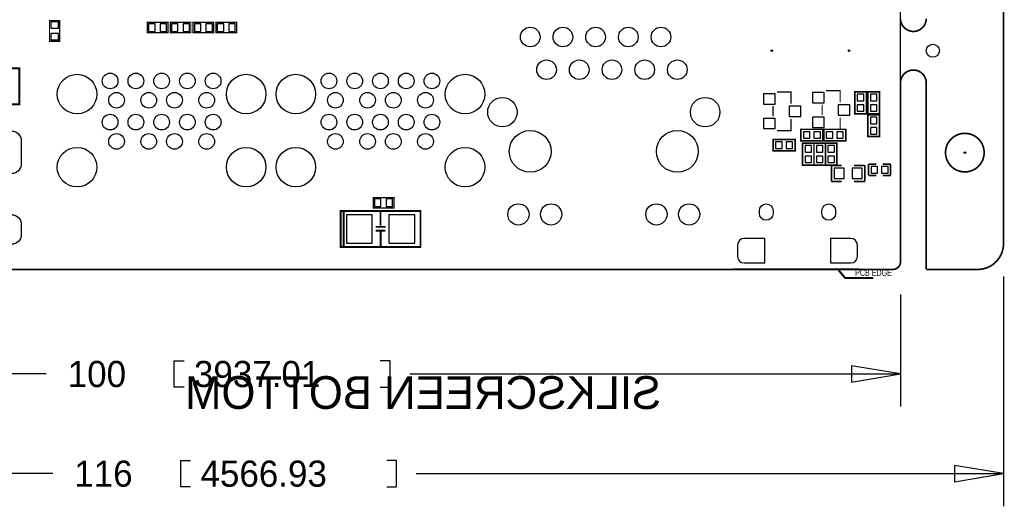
# Model space of a CAD drawing. Extents: x -181 to 108, y -18 to 160.
# Tile 10 of 18: x 32 to 108, y -18 to 19. Entities that reach past the tile are written whole.
import ezdxf

# ---------------------------------------------------------------- set-up
doc = ezdxf.new("R2010")
doc.units = 0
for name, color, linetype in [('BOARD_GEOMETRY_DIMENSION', 2, 'CONTINUOUS'), ('BOARD_GEOMETRY_OUTLINE', 3, 'CONTINUOUS'), ('PACKAGE_GEOMETRY_SILKSCREEN_B', 4, 'CONTINUOUS'), ('PIN_B', 5, 'CONTINUOUS')]:
    doc.layers.add(name, color=color, linetype=linetype)

msp = doc.modelspace()

# ---------------------------------------------------------------- linework, layer by layer
at = {"layer": 'BOARD_GEOMETRY_DIMENSION', "const_width": 0.1524}
for points in [[(87.000842, 0), (96.800924, 0)], [(95.200724, -0.070358), (95.70085, -0.670306), (97.900744, -0.670306)]]:
    msp.add_lwpolyline(points, dxfattribs=at)
at = {"layer": 'BOARD_GEOMETRY_DIMENSION'}
for points in [[(108.000038, -0.540004), (108.000038, -18.415)], [(100.000054, -1.940052), (100.000054, -10.668)], [(44.3484, -9.144), (43.5864, -9.144), (43.5864, -7.112), (44.3484, -7.112)], [(59.5884, -9.144), (60.3504, -9.144), (60.3504, -7.112), (59.5884, -7.112)], [(96.190054, -8.763), (100.000054, -8.128), (96.190054, -7.493), (96.190054, -8.763)], [(33.6296, -8.128), (0, -8.128)], [(61.8744, -8.128), (100.000054, -8.128)], [(44.8564, -16.891), (44.0944, -16.891), (44.0944, -14.859), (44.8564, -14.859)], [(60.0964, -16.891), (60.8584, -16.891), (60.8584, -14.859), (60.0964, -14.859)], [(104.190038, -16.51), (108.000038, -15.875), (104.190038, -15.24), (104.190038, -16.51)], [(34.1376, -15.875), (-7.999984, -15.875)], [(62.3824, -15.875), (108.000038, -15.875)]]:
    msp.add_lwpolyline(points, dxfattribs=at)
at = {"layer": 'BOARD_GEOMETRY_OUTLINE', "const_width": 0.130048}
for points in [[(108.000038, 1.999996), (108.000038, 157.999938)], [(100.000054, 0.599948), (100.000054, 14.499844)], [(102.00005, 0), (102.00005, 14.499844)], [(0.599948, 0), (99.400106, 0)], [(102.00005, 0), (106.000042, 0)]]:
    msp.add_lwpolyline(points, dxfattribs=at)
at = {"layer": 'BOARD_GEOMETRY_OUTLINE'}
msp.add_lwpolyline([(100.000054, 78.399894, 0.414205), (99.400106, 78.999842), (0.599948, 78.999842, 0.4142), (0, 78.399894), (0, 0.599948, 0.414172), (0.599948, 0), (99.400106, 0, 0.414176), (100.000054, 0.599948)], format="xyb", close=True, dxfattribs=at)
at = {"layer": 'BOARD_GEOMETRY_OUTLINE', "const_width": 0.130048}
for points in [[(100.000054, 19.499834, 0.999823), (102.00005, 19.499834)], [(102.00005, 14.499844, 1.000167), (100.000054, 14.499844)], [(106.499914, 9.079992, 0.999972), (103.49992, 9.079992)], [(103.49992, 9.079992, 1.000028), (106.499914, 9.079992)], [(106.000042, 0, 0.414219), (108.000038, 1.999996)], [(99.400106, 0, 0.414176), (100.000054, 0.599948)]]:
    msp.add_lwpolyline(points, format="xyb", dxfattribs=at)
at = {"layer": 'PACKAGE_GEOMETRY_SILKSCREEN_B'}
for points, const_width in [([(33.88995, 19.3421), (33.88995, 17.7419), (34.69005, 17.7419), (34.69005, 19.3421), (33.88995, 19.3421)], 0.1016), ([(43.0911, 19.19605), (41.4909, 19.19605), (41.4909, 18.39595), (43.0911, 18.39595), (43.0911, 19.19605)], 0.1016), ([(43.2689, 18.39595), (44.8691, 18.39595), (44.8691, 19.19605), (43.2689, 19.19605), (43.2689, 18.39595)], 0.1016), ([(46.6471, 19.19605), (45.0469, 19.19605), (45.0469, 18.39595), (46.6471, 18.39595), (46.6471, 19.19605)], 0.1016), ([(46.8249, 18.39595), (48.4251, 18.39595), (48.4251, 19.19605), (46.8249, 19.19605), (46.8249, 18.39595)], 0.1016), ([(31.54807, 12.823952), (31.54807, 15.624048), (25.34793, 15.624048), (25.34793, 12.823952), (31.54807, 12.823952)], 0.150114), ([(91.505024, 12.893548), (91.505024, 13.793724), (90.40495, 13.793724)], 0.100076), ([(95.315024, 12.995148), (95.315024, 13.895324), (94.21495, 13.895324)], 0.100076), ([(96.4565, 12.1031), (97.3455, 12.1031), (97.3455, 13.8049), (96.4565, 13.8049), (96.4565, 12.1031)], 0.127), ([(98.3615, 13.8049), (97.4725, 13.8049), (97.4725, 12.1031), (98.3615, 12.1031), (98.3615, 13.8049)], 0.127), ([(90.104976, 11.89355), (90.104976, 12.69365)], 0.100076), ([(93.914976, 11.99515), (93.914976, 12.79525)], 0.100076), ([(91.505024, 11.693652), (91.505024, 10.793476), (90.40495, 10.793476)], 0.100076), ([(95.315024, 11.795252), (95.315024, 10.895076), (94.21495, 10.895076)], 0.100076), ([(97.4725, 10.3251), (98.3615, 10.3251), (98.3615, 12.0269), (97.4725, 12.0269), (97.4725, 10.3251)], 0.127), ([(92.267532, 10.89025), (92.267532, 10.00125), (93.969332, 10.00125), (93.969332, 10.89025), (92.267532, 10.89025)], 0.127), ([(94.045532, 10.89025), (94.045532, 10.00125), (95.747332, 10.00125), (95.747332, 10.89025), (94.045532, 10.89025)], 0.127), ([(91.810332, 9.21385), (91.810332, 10.10285), (90.108532, 10.10285), (90.108532, 9.21385), (91.810332, 9.21385)], 0.127), ([(93.2815, 9.8171), (92.3925, 9.8171), (92.3925, 8.1153), (93.2815, 8.1153), (93.2815, 9.8171)], 0.127), ([(93.2815, 9.8171), (94.1705, 9.8171)], 0.127), ([(93.2815, 9.2202), (93.2815, 9.8171)], 0.127), ([(95.0595, 9.8171), (94.1705, 9.8171), (94.1705, 8.1153), (95.0595, 8.1153), (95.0595, 9.8171)], 0.127), ([(94.1705, 9.8171), (94.1705, 9.2202)], 0.127), ([(93.2815, 8.1153), (93.2815, 8.7122)], 0.127), ([(94.1705, 8.7122), (94.1705, 8.1153)], 0.127), ([(94.1705, 8.1153), (93.2815, 8.1153)], 0.127), ([(94.6404, 8.0899), (95.4405, 8.0899)], 0.127), ([(94.6404, 8.0899), (94.6404, 6.8453)], 0.127), ([(97.2312, 8.0899), (96.3803, 8.0899)], 0.127), ([(97.2312, 8.0899), (97.2312, 6.8453)], 0.127), ([(97.5233, 8.1915), (98.1202, 8.1915)], 0.127), ([(97.5233, 7.3025), (97.5233, 8.1915)], 0.127), ([(98.6282, 8.1915), (99.2251, 8.1915)], 0.127), ([(99.2251, 8.1915), (99.2251, 7.3025)], 0.127), ([(94.6404, 6.8453), (95.4405, 6.8453)], 0.127), ([(97.2312, 6.8453), (96.3803, 6.8453)], 0.127), ([(98.1202, 7.3025), (97.5233, 7.3025)], 0.127), ([(99.2251, 7.3025), (98.6282, 7.3025)], 0.127), ([(60.6425, 5.58165), (59.0423, 5.58165), (59.0423, 4.78155), (60.6425, 4.78155), (60.6425, 5.58165)], 0.1016), ([(56.51373, 4.549648), (56.51373, 1.749552), (62.71387, 1.749552), (62.71387, 4.549648), (56.51373, 4.549648)], 0.150114), ([(59.603894, 3.38963), (59.603894, 4.539488)], 0.150114), ([(56.733694, 1.749552), (56.733694, 4.49961)], 0.150114), ([(59.233816, 3.30962), (60.01385, 3.30962)], 0.150114), ([(59.233816, 3.009646), (59.983878, 3.009646)], 0.150114), ([(59.6138, 1.779524), (59.6138, 2.929636)], 0.150114)]:
    msp.add_lwpolyline(points, dxfattribs=dict(at, const_width=const_width))
at = {"layer": 'PIN_B'}
for points in [[(34.589974, 19.242024), (33.990026, 19.242024), (33.990026, 18.742152), (34.589974, 18.742152)], [(42.090848, 18.496026), (42.090848, 19.095974), (41.590976, 19.095974), (41.590976, 18.496026)], [(42.991024, 18.496026), (42.991024, 19.095974), (42.491152, 19.095974), (42.491152, 18.496026)], [(43.368976, 19.095974), (43.368976, 18.496026), (43.868848, 18.496026), (43.868848, 19.095974)], [(44.269152, 19.095974), (44.269152, 18.496026), (44.769024, 18.496026), (44.769024, 19.095974)], [(45.646848, 18.496026), (45.646848, 19.095974), (45.146976, 19.095974), (45.146976, 18.496026)], [(46.547024, 18.496026), (46.547024, 19.095974), (46.047152, 19.095974), (46.047152, 18.496026)], [(46.924976, 19.095974), (46.924976, 18.496026), (47.424848, 18.496026), (47.424848, 19.095974)], [(47.825152, 19.095974), (47.825152, 18.496026), (48.325024, 18.496026), (48.325024, 19.095974)], [(34.589974, 18.341848), (33.990026, 18.341848), (33.990026, 17.841976), (34.589974, 17.841976)], [(89.355041, 12.84351), (90.254963, 12.84351), (90.254963, 13.64361), (89.355041, 13.64361)], [(93.165041, 12.94511), (94.064963, 12.94511), (94.064963, 13.74521), (93.165041, 13.74521)], [(97.155, 13.6144), (96.647, 13.6144), (96.647, 13.1064), (97.155, 13.1064)], [(97.663, 13.1064), (98.171, 13.1064), (98.171, 13.6144), (97.663, 13.6144)], [(91.355037, 11.89355), (92.254959, 11.89355), (92.254959, 12.69365), (91.355037, 12.69365)], [(95.165037, 11.99515), (96.064959, 11.99515), (96.064959, 12.79525), (95.165037, 12.79525)], [(97.155, 12.8016), (96.647, 12.8016), (96.647, 12.2936), (97.155, 12.2936)], [(97.663, 12.2936), (98.171, 12.2936), (98.171, 12.8016), (97.663, 12.8016)], [(89.355041, 10.94359), (90.254963, 10.94359), (90.254963, 11.74369), (89.355041, 11.74369)], [(93.165041, 11.04519), (94.064963, 11.04519), (94.064963, 11.84529), (93.165041, 11.84529)], [(98.171, 11.8364), (97.663, 11.8364), (97.663, 11.3284), (98.171, 11.3284)], [(98.171, 11.0236), (97.663, 11.0236), (97.663, 10.5156), (98.171, 10.5156)], [(92.966032, 10.19175), (92.966032, 10.69975), (92.458032, 10.69975), (92.458032, 10.19175)], [(93.778832, 10.19175), (93.778832, 10.69975), (93.270832, 10.69975), (93.270832, 10.19175)], [(94.744032, 10.19175), (94.744032, 10.69975), (94.236032, 10.69975), (94.236032, 10.19175)], [(95.556832, 10.19175), (95.556832, 10.69975), (95.048832, 10.69975), (95.048832, 10.19175)], [(90.299032, 9.91235), (90.299032, 9.40435), (90.807032, 9.40435), (90.807032, 9.91235)], [(91.111832, 9.91235), (91.111832, 9.40435), (91.619832, 9.40435), (91.619832, 9.91235)], [(92.583, 9.1186), (93.091, 9.1186), (93.091, 9.6266), (92.583, 9.6266)], [(93.98, 9.6266), (93.472, 9.6266), (93.472, 9.1186), (93.98, 9.1186)], [(94.361, 9.1186), (94.869, 9.1186), (94.869, 9.6266), (94.361, 9.6266)], [(92.583, 8.3058), (93.091, 8.3058), (93.091, 8.8138), (92.583, 8.8138)], [(93.98, 8.8138), (93.472, 8.8138), (93.472, 8.3058), (93.98, 8.3058)], [(94.361, 8.3058), (94.869, 8.3058), (94.869, 8.8138), (94.361, 8.8138)], [(95.6183, 7.0612), (95.6183, 7.874), (94.8563, 7.874), (94.8563, 7.0612)], [(97.0153, 7.0612), (97.0153, 7.874), (96.2533, 7.874), (96.2533, 7.0612)], [(97.7138, 8.001), (97.7138, 7.493), (98.2218, 7.493), (98.2218, 8.001)], [(98.5266, 8.001), (98.5266, 7.493), (99.0346, 7.493), (99.0346, 8.001)], [(59.642248, 4.881626), (59.642248, 5.481574), (59.142376, 5.481574), (59.142376, 4.881626)], [(60.542424, 4.881626), (60.542424, 5.481574), (60.042552, 5.481574), (60.042552, 4.881626)], [(56.9595, 4.2545), (56.9595, 2.0447), (58.9661, 2.0447), (58.9661, 4.2545)], [(60.2615, 4.2545), (60.2615, 2.0447), (62.2681, 2.0447), (62.2681, 4.2545)]]:
    msp.add_lwpolyline(points, close=True, dxfattribs=at)
for points in [[(31.699962, 10.00379), (31.699962, 8.203946, -1), (30.199838, 8.203946), (30.199838, 10.00379, -1)], [(90.109294, 4.556252), (90.109294, 4.353052, -1), (89.042494, 4.353052), (89.042494, 4.556252, -1)], [(94.95917, 4.556252), (94.95917, 4.353052, -1), (93.89237, 4.353052), (93.89237, 4.556252, -1)], [(31.699962, 3.503803), (31.699962, 2.703957, -1), (30.199838, 2.703957), (30.199838, 3.503803, -1)], [(89.450672, 2.404618), (87.850726, 2.404618, 0.414114), (87.350854, 1.904746), (87.350854, 1.00457, 0.414114), (87.850726, 0.504698), (89.450672, 0.504698)], [(94.550992, 0.504698), (96.150938, 0.504698, 0.414114), (96.65081, 1.00457), (96.65081, 1.904746, 0.414114), (96.150938, 2.404618), (94.550992, 2.404618)]]:
    msp.add_lwpolyline(points, format="xyb", close=True, dxfattribs=at)
for centre, radius in [((71.235062, 18.064988), 0.762), ((73.775062, 18.064988), 0.762), ((76.315062, 18.064988), 0.762), ((78.855062, 18.064988), 0.762), ((81.395062, 18.064988), 0.762), ((90.000074, 16.999966), 0.065024), ((96.000062, 16.999966), 0.065024), ((102.50805, 16.999966), 0.510032), ((72.505062, 15.524988), 0.762), ((75.045062, 15.524988), 0.762), ((77.585062, 15.524988), 0.762), ((80.125062, 15.524988), 0.762), ((82.665062, 15.524988), 0.762), ((36.030154, 13.629894), 1.5367), ((38.600126, 14.649958), 0.6096), ((40.600122, 14.649958), 0.6096), ((42.600118, 14.649958), 0.6096), ((44.600114, 14.649958), 0.6096), ((46.60011, 14.649958), 0.6096), ((49.170082, 13.629894), 1.5367), ((53.03012, 13.629894), 1.5367), ((55.600092, 14.649958), 0.6096), ((57.600088, 14.649958), 0.6096), ((59.600084, 14.649958), 0.6096), ((61.60008, 14.649958), 0.6096), ((63.600076, 14.649958), 0.6096), ((66.170048, 13.629894), 1.5367), ((39.099998, 13.149834), 0.6096), ((41.60012, 13.149834), 0.6096), ((43.600116, 13.149834), 0.6096), ((46.100238, 13.149834), 0.6096), ((56.099964, 13.149834), 0.6096), ((58.600086, 13.149834), 0.6096), ((60.600082, 13.149834), 0.6096), ((63.100204, 13.149834), 0.6096), ((69.075046, 12.22502), 1.143), ((84.825078, 12.22502), 1.143), ((38.600126, 11.449812), 0.6096), ((40.600122, 11.449812), 0.6096), ((42.600118, 11.449812), 0.6096), ((44.600114, 11.449812), 0.6096), ((46.60011, 11.449812), 0.6096), ((55.600092, 11.449812), 0.6096), ((57.600088, 11.449812), 0.6096), ((59.600084, 11.449812), 0.6096), ((61.60008, 11.449812), 0.6096), ((63.600076, 11.449812), 0.6096), ((71.235062, 9.174988), 1.6256), ((82.665062, 9.174988), 1.6256), ((39.099998, 9.949942), 0.6096), ((41.60012, 9.949942), 0.6096), ((43.600116, 9.949942), 0.6096), ((46.100238, 9.949942), 0.6096), ((56.099964, 9.949942), 0.6096), ((58.600086, 9.949942), 0.6096), ((60.600082, 9.949942), 0.6096), ((63.100204, 9.949942), 0.6096), ((36.030154, 7.949946), 1.5367), ((49.170082, 7.949946), 1.5367), ((53.03012, 7.949946), 1.5367), ((66.170048, 7.949946), 1.5367), ((105.000044, 9.079992), 0.065024), ((70.320154, 4.275074), 0.8255), ((72.860154, 4.275074), 0.8255), ((81.03997, 4.275074), 0.8255), ((83.57997, 4.275074), 0.8255)]:
    msp.add_circle(centre, radius, dxfattribs=at)

# ---------------------------------------------------------------- texts
at = {"layer": 'BOARD_GEOMETRY_DIMENSION', "width": 0.65}
msp.add_text('PCB EDGE', height=0.508, dxfattribs=at).set_placement((96.480884, -0.510286))
at = {"layer": 'BOARD_GEOMETRY_DIMENSION'}
for s, p in [('100', (35.306, -9.144)), ('3937.01', (45.1104, -9.144)), ('116', (35.814, -16.891)), ('4566.93', (45.6184, -16.891))]:
    msp.add_text(s, height=2.032, dxfattribs=at).set_placement(p)
at = {"layer": 'PACKAGE_GEOMETRY_SILKSCREEN_B', "text_generation_flag": 2}
msp.add_text(' SILKSCREEN BOTTOM', height=2.54, dxfattribs=at).set_placement((82.348832, -10.83945))

doc.saveas('drawing.dxf')
